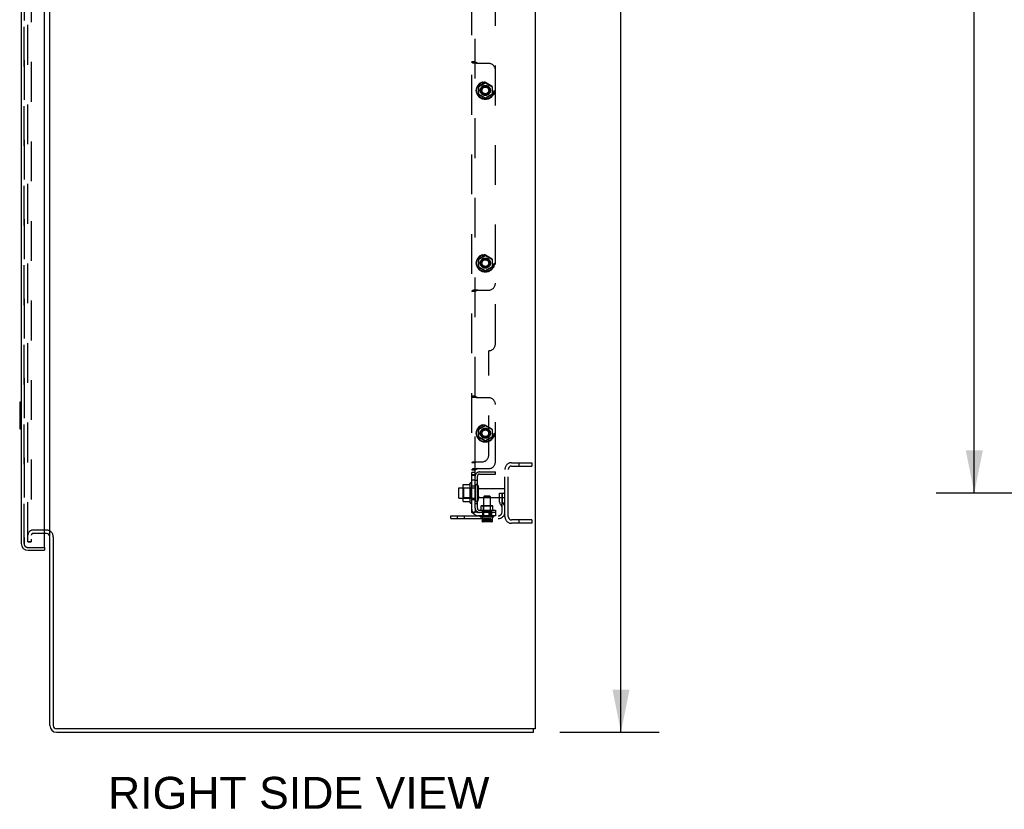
# Model space of a CAD drawing. Header units: inches. Extents: x 0 to 268, y 0 to 174.
# Tile 81 of 125: x 144 to 180, y 44 to 74. Entities that reach past the tile are written whole.
import ezdxf

# ---------------------------------------------------------------- set-up
doc = ezdxf.new("R2010")
doc.units = ezdxf.units.IN
doc.header["$LTSCALE"] = 14.754949
doc.header["$MEASUREMENT"] = 0
doc.linetypes.add('HIDDEN', pattern=[0.2, 0.1, -0.1])
doc.layers.get('0').update_dxf_attribs({"linetype": 'CONTINUOUS'})
for name, color, linetype in [('DEFAULT_2', 8, 'HIDDEN'), ('DIMENSIONS', 7, 'CONTINUOUS'), ('LEFT_OR_SECONDARY_DOOR_ASSEMBLY', 7, 'CONTINUOUS'), ('RIGHT_OR_MAIN_DOOR_ASSEMBLY', 7, 'CONTINUOUS'), ('SUBPANEL', 7, 'CONTINUOUS')]:
    doc.layers.add(name, color=color, linetype=linetype)
doc.styles.get("Standard").update_dxf_attribs({"font": 'arial.ttf'})
doc.dimstyles.new('DIMSTYLE_1', dxfattribs={"dimtxt": 1.183552, "dimasz": 1.578069, "dimexe": 0.09, "dimexo": 0.07, "dimgap": 0.0375, "dimtad": 0, "dimtih": 1, "dimtoh": 1, "dimzin": 4, "dimdsep": 46, "dimtxsty": 'Standard', "dimblk": '_FILLED', "dimblk1": '_FILLED', "dimblk2": '_FILLED', "dimcen": 0.09, "dimadec": 3, "dimazin": 1, "dimtfac": 1, "dimtdec": 3, "dimtofl": 0, "dimtmove": 0, "dimatfit": 3, "dimldrblk": '_FILLED', "dimfxl": 0, "dimtolj": 1, "dimtzin": 4, "dimarcsym": 0})

# ---------------------------------------------------------------- blocks, each defined once
blk = doc.blocks.new('_FILLED')
at = {"color": 0, "linetype": 'ByBlock'}
blk.add_solid([(0, 0), (-1, 0.2), (-1, -0.2)], dxfattribs=at)
blk = doc.blocks.new('*D4')
at = {"layer": 'DIMENSIONS', "color": 2, "linetype": 'Continuous'}
for p, q in [((163.588, 131.224), (167.272, 131.224)), ((165.851, 131.224), (165.851, 90.407)), ((165.851, 47.224), (165.851, 88.04)), ((163.588, 47.224), (167.272, 47.224))]:
    blk.add_line(p, q, dxfattribs=at)
at = {"layer": 'DIMENSIONS', "color": 2, "linetype": 'Continuous', "xscale": 1.5780694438, "yscale": 1.5780694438, "zscale": 1.5780694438}
for p, rotation in [((165.851, 131.224), 90), ((165.851, 47.224), 270)]:
    blk.add_blockref('_FILLED', p, dxfattribs=dict(at, rotation=rotation))
at = {"layer": 'DIMENSIONS', "color": 2, "linetype": 'Continuous', "insert": (165.851, 89.815), "char_height": 1.1836, "width": 4.13583, "attachment_point": 2, "line_spacing_factor": 0.9}
blk.add_mtext('84.00', dxfattribs=at)
blk = doc.blocks.new('*D10')
at = {"layer": 'DIMENSIONS', "color": 2, "linetype": 'Continuous'}
for p, q in [((187.617, 126.349), (177.534, 126.349)), ((178.954, 126.349), (178.954, 94.685)), ((178.954, 56.099), (178.954, 92.318)), ((187.617, 56.099), (177.534, 56.099))]:
    blk.add_line(p, q, dxfattribs=at)
at = {"layer": 'DIMENSIONS', "color": 2, "linetype": 'Continuous', "xscale": 1.5780694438, "yscale": 1.5780694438, "zscale": 1.5780694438}
for p, rotation in [((178.954, 126.349), 90), ((178.954, 56.099), 270)]:
    blk.add_blockref('_FILLED', p, dxfattribs=dict(at, rotation=rotation))
at = {"layer": 'DIMENSIONS', "color": 2, "linetype": 'Continuous', "insert": (178.954, 94.093), "char_height": 1.1836, "width": 4.13583, "attachment_point": 2, "line_spacing_factor": 0.9}
blk.add_mtext('70.25', dxfattribs=at)
blk = doc.blocks.new('*D12')
at = {"layer": 'DIMENSIONS', "color": 2, "linetype": 'Continuous'}
for p, q in [((160.321, 122.369), (160.321, 119.654)), ((143.717, 121.074), (149.359, 121.074)), ((160.321, 121.074), (154.678, 121.074))]:
    blk.add_line(p, q, dxfattribs=at)
at = {"layer": 'DIMENSIONS', "color": 2, "linetype": 'Continuous', "xscale": 1.5780694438, "yscale": 1.5780694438, "zscale": 1.5780694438, "rotation": 180}
blk.add_blockref('_FILLED', (143.717, 121.074), dxfattribs=at)
at = {"layer": 'DIMENSIONS', "color": 2, "linetype": 'Continuous', "xscale": 1.5780694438, "yscale": 1.5780694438, "zscale": 1.5780694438}
blk.add_blockref('_FILLED', (160.321, 121.074), dxfattribs=at)
at = {"layer": 'DIMENSIONS', "color": 2, "linetype": 'Continuous', "insert": (152.019, 121.666), "char_height": 1.1836, "width": 6.51174, "attachment_point": 2, "line_spacing_factor": 0.9}
blk.add_mtext('16.60\\PUSABLE\\PDEPTH', dxfattribs=at)

msp = doc.modelspace()

# ---------------------------------------------------------------- linework, layer by layer
at = {"color": 7, "linetype": 'Continuous'}
for p, q in [((162.671, 131.099), (162.671, 47.349)), ((144.671, 54.505), (144.671, 127.942)), ((144.546, 54.599), (144.467, 54.599)), ((144.671, 47.474), (144.671, 54.474)), ((144.796, 54.467), (144.796, 47.474)), ((162.671, 47.349), (144.921, 47.349)), ((144.921, 47.224), (162.608, 47.224)), ((162.608, 47.224), (162.608, 47.349))]:
    msp.add_line(p, q, dxfattribs=at)
for centre, radius, start, end in [((144.546, 54.474), 0.125, 0, 90), ((144.921, 47.474), 0.25, 180, 270), ((144.921, 47.474), 0.125, 180, 270)]:
    msp.add_arc(centre, radius, start, end, dxfattribs=at)
at = {"layer": 'DEFAULT_2', "color": 8, "linetype": 'HIDDEN'}
for p, q in [((143.858, 54.286), (143.858, 128.161)), ((143.983, 128.161), (143.983, 54.286)), ((161.546, 55.224), (161.546, 56.974)), ((161.671, 55.224), (161.671, 56.974)), ((161.796, 57.224), (162.546, 57.224)), ((161.796, 57.099), (162.546, 57.099)), ((162.066, 57.224), (162.066, 57.099)), ((162.546, 57.224), (162.546, 57.099)), ((159.821, 56.256), (159.821, 55.941)), ((159.851, 56.286), (160.446, 56.286)), ((159.985, 56.354), (159.985, 55.843)), ((160.005, 56.282), (159.985, 56.302)), ((160.301, 56.282), (160.005, 56.282)), ((160.005, 56.282), (160.005, 55.915)), ((160.006, 56.417), (160.224, 56.417)), ((160.251, 56.454), (160.251, 55.743)), ((160.301, 56.282), (160.321, 56.302)), ((160.301, 56.282), (160.301, 55.915)), ((160.321, 55.764), (160.321, 56.433)), ((160.446, 56.356), (160.446, 55.841)), ((160.556, 56.356), (160.556, 55.841)), ((160.618, 56.264), (161.516, 56.264)), ((159.851, 55.911), (160.446, 55.911)), ((160.005, 55.915), (159.985, 55.895)), ((160.301, 55.915), (160.005, 55.915)), ((160.301, 55.915), (160.321, 55.895)), ((160.618, 55.934), (161.516, 55.934)), ((161.352, 56.099), (161.442, 56.099)), ((161.352, 55.758), (161.352, 56.099)), ((161.456, 55.924), (161.352, 55.924)), ((161.442, 56.099), (161.546, 56.099)), ((161.442, 55.397), (161.442, 56.099)), ((161.456, 55.758), (161.456, 56.099)), ((161.546, 56.099), (161.507, 56.099)), ((160.006, 55.78), (160.224, 55.78)), ((161.373, 55.691), (161.422, 55.624)), ((161.458, 55.752), (161.507, 55.684)), ((159.546, 55.255), (161.299, 55.255)), ((159.546, 55.151), (159.546, 55.255)), ((159.546, 55.151), (161.299, 55.151)), ((159.793, 55.151), (159.793, 55.255)), ((160.049, 55.151), (160.049, 55.255)), ((162.546, 55.099), (161.796, 55.099)), ((162.546, 54.974), (161.796, 54.974)), ((162.066, 55.099), (162.066, 54.974)), ((162.546, 55.099), (162.546, 54.974)), ((144.546, 54.724), (144.046, 54.724)), ((144.546, 54.724), (144.046, 54.724)), ((144.467, 54.599), (144.046, 54.599)), ((143.983, 54.286), (143.858, 54.286)), ((143.858, 54.286), (143.983, 54.286))]:
    msp.add_line(p, q, dxfattribs=at)
for points in [[(159.997, 56.412), (159.998, 56.413), (159.999, 56.414), (160, 56.415), (160.001, 56.416), (160.003, 56.417), (160.005, 56.417), (160.006, 56.417)], [(160.233, 56.423), (160.233, 56.423), (160.233, 56.422), (160.233, 56.422), (160.232, 56.422), (160.232, 56.421), (160.232, 56.421), (160.232, 56.421), (160.231, 56.421), (160.231, 56.42), (160.231, 56.42), (160.23, 56.419), (160.23, 56.419), (160.229, 56.419), (160.229, 56.418), (160.228, 56.418), (160.227, 56.418), (160.225, 56.418), (160.224, 56.417)], [(159.997, 55.786), (159.998, 55.784), (159.999, 55.783), (160, 55.782), (160.001, 55.781), (160.003, 55.78), (160.005, 55.78), (160.006, 55.78)], [(160.224, 55.78), (160.225, 55.78), (160.227, 55.779), (160.228, 55.779), (160.229, 55.779), (160.229, 55.778), (160.23, 55.778), (160.23, 55.778), (160.231, 55.777), (160.231, 55.777), (160.231, 55.777), (160.232, 55.776), (160.232, 55.776), (160.232, 55.776), (160.232, 55.776), (160.233, 55.775), (160.233, 55.775), (160.233, 55.775), (160.233, 55.774)]]:
    msp.add_lwpolyline(points, dxfattribs=at)
for centre, radius, start, end in [((161.796, 56.974), 0.25, 90, 180), ((161.796, 56.974), 0.125, 90, 180), ((159.851, 56.256), 0.03, 90, 180), ((160.126, 56.354), 0.141, 156.05, 180), ((160.851, 56.099), 0.698, 149.3369, 152.3186), ((160.282, 56.433), 0.0384, 0, 145.5503), ((160.501, 56.356), 0.055, 0, 180), ((160.618, 56.326), 0.0625, 180, 270), ((161.516, 56.234), 0.03, 0, 90), ((159.851, 55.941), 0.03, 180, 270), ((160.618, 55.871), 0.0625, 90, 180), ((161.516, 55.964), 0.03, 270, 360), ((160.126, 55.843), 0.141, 180, 203.95), ((160.851, 56.099), 0.698, 207.6814, 210.6631), ((160.282, 55.764), 0.0384, 214.4497, 360), ((160.501, 55.841), 0.055, 180, 360), ((161.466, 55.758), 0.114, 180, 215.7539), ((161.338, 55.563), 0.104, 0, 35.7539), ((161.466, 55.758), 0.01, 180, 215.7539), ((161.338, 55.563), 0.208, 0, 35.7539), ((161.299, 55.397), 0.246, 270, 360), ((161.299, 55.397), 0.142, 270, 360), ((161.796, 55.224), 0.25, 180, 270), ((161.796, 55.224), 0.125, 180, 270), ((144.046, 54.536), 0.188, 90, 180), ((144.046, 54.536), 0.0625, 90, 180), ((144.546, 54.474), 0.25, 0, 90)]:
    msp.add_arc(centre, radius, start, end, dxfattribs=at)
at = {"layer": 'LEFT_OR_SECONDARY_DOOR_ASSEMBLY', "color": 8, "linetype": 'HIDDEN'}
for p, q in [((143.717, 54.22), (143.717, 128.227)), ((143.859, 54.078), (144.447, 54.078))]:
    msp.add_line(p, q, dxfattribs=at)
msp.add_arc((143.859, 54.22), 0.142, 180, 270, dxfattribs=at)
at = {"layer": 'RIGHT_OR_MAIN_DOOR_ASSEMBLY', "color": 3, "linetype": 'Continuous'}
for p, q in [((143.613, 128.227), (143.613, 54.22)), ((144.467, 54.098), (144.467, 128.35)), ((143.859, 53.974), (144.467, 53.974))]:
    msp.add_line(p, q, dxfattribs=at)
at = {"layer": 'RIGHT_OR_MAIN_DOOR_ASSEMBLY', "color": 8, "linetype": 'HIDDEN'}
for p, q in [((143.717, 128.227), (143.717, 54.22)), ((143.859, 54.078), (144.447, 54.078))]:
    msp.add_line(p, q, dxfattribs=at)
at = {"layer": 'RIGHT_OR_MAIN_DOOR_ASSEMBLY', "color": 7, "linetype": 'Continuous'}
for p, q in [((143.553, 59.459), (143.553, 58.489)), ((143.613, 59.474), (143.568, 59.474)), ((143.599, 59.374), (143.599, 58.574)), ((143.568, 58.474), (143.613, 58.474)), ((144.447, 54.078), (144.467, 54.078)), ((144.467, 54.078), (144.467, 53.974))]:
    msp.add_line(p, q, dxfattribs=at)
for points in [[(143.598, 59.41), (143.598, 59.404), (143.599, 59.398), (143.599, 59.392), (143.599, 59.386), (143.599, 59.38), (143.599, 59.374)], [(143.599, 58.574), (143.599, 58.567), (143.599, 58.561), (143.599, 58.555), (143.599, 58.549), (143.598, 58.543), (143.598, 58.537)]]:
    msp.add_lwpolyline(points, dxfattribs=at)
for centre, start, end in [((143.568, 59.459), 90, 180), ((143.598, 59.459), 0, 90), ((143.568, 58.489), 180, 270), ((143.598, 58.489), 270, 360)]:
    msp.add_arc(centre, 0.015, start, end, dxfattribs=at)
at = {"layer": 'RIGHT_OR_MAIN_DOOR_ASSEMBLY', "color": 3, "linetype": 'Continuous'}
for centre, radius, start, end in [((143.859, 54.22), 0.246, 180, 270), ((144.447, 54.098), 0.02, 270, 360)]:
    msp.add_arc(centre, radius, start, end, dxfattribs=at)
at = {"layer": 'RIGHT_OR_MAIN_DOOR_ASSEMBLY', "color": 8, "linetype": 'HIDDEN'}
msp.add_arc((143.859, 54.22), 0.142, 180, 270, dxfattribs=at)
at = {"layer": 'SUBPANEL', "color": 8, "linetype": 'HIDDEN'}
for p, q in [((160.321, 55.38), (160.321, 127.067)), ((160.446, 56.722), (160.446, 125.725)), ((161.196, 61.63), (161.196, 120.817)), ((160.446, 72.094), (160.321, 72.094)), ((160.946, 72.036), (160.531, 72.036)), ((160.816, 71.325), (160.573, 71.185)), ((160.576, 71.183), (160.816, 71.322)), ((161.068, 71.185), (160.826, 71.325)), ((160.826, 71.322), (161.066, 71.183)), ((160.568, 71.176), (160.568, 70.896)), ((160.571, 71.175), (160.571, 70.898)), ((160.573, 70.887), (160.816, 70.747)), ((160.816, 70.75), (160.576, 70.889)), ((161.066, 70.889), (160.826, 70.75)), ((160.826, 70.747), (161.068, 70.887)), ((161.071, 71.175), (161.071, 70.898)), ((161.073, 71.176), (161.073, 70.896)), ((160.568, 64.77), (160.568, 64.49)), ((160.571, 64.768), (160.571, 64.491)), ((160.816, 64.919), (160.573, 64.779)), ((160.576, 64.777), (160.816, 64.916)), ((161.068, 64.779), (160.826, 64.919)), ((160.826, 64.916), (161.066, 64.777)), ((161.071, 64.768), (161.071, 64.491)), ((161.073, 64.77), (161.073, 64.49)), ((160.573, 64.481), (160.816, 64.341)), ((160.816, 64.344), (160.576, 64.483)), ((161.066, 64.483), (160.826, 64.344)), ((160.826, 64.341), (161.068, 64.481)), ((160.446, 63.572), (160.321, 63.572)), ((160.458, 63.623), (160.428, 63.622)), ((160.531, 63.63), (160.946, 63.63)), ((160.946, 57.505), (160.946, 61.38)), ((160.446, 59.687), (160.321, 59.687)), ((160.946, 59.63), (160.531, 59.63)), ((161.196, 57.255), (161.196, 59.38)), ((160.568, 58.457), (160.568, 58.177)), ((160.571, 58.456), (160.571, 58.179)), ((160.816, 58.606), (160.573, 58.466)), ((160.576, 58.465), (160.816, 58.603)), ((161.068, 58.466), (160.826, 58.606)), ((160.826, 58.603), (161.066, 58.465)), ((161.071, 58.456), (161.071, 58.179)), ((161.073, 58.457), (161.073, 58.177)), ((160.573, 58.169), (160.816, 58.029)), ((160.816, 58.032), (160.576, 58.17)), ((161.066, 58.17), (160.826, 58.032)), ((160.826, 58.029), (161.068, 58.169)), ((160.446, 57.22), (160.321, 57.22)), ((160.375, 57.255), (160.696, 57.255)), ((160.458, 56.998), (160.428, 56.997)), ((160.531, 57.005), (160.946, 57.005)), ((160.446, 56.947), (160.321, 56.947)), ((160.446, 56.858), (160.321, 56.858)), ((160.446, 56.857), (160.321, 56.857)), ((160.321, 56.786), (160.446, 56.786)), ((160.321, 56.755), (160.446, 56.755)), ((160.446, 55.538), (160.446, 56.722)), ((160.524, 55.538), (160.524, 56.722)), ((160.604, 56.88), (161.196, 56.88)), ((160.604, 56.802), (161.196, 56.802)), ((161.196, 56.802), (161.196, 56.88)), ((160.446, 56.577), (160.321, 56.577)), ((160.446, 56.577), (160.321, 56.577)), ((160.446, 56.349), (160.321, 56.349)), ((160.524, 56.567), (160.446, 56.567)), ((160.789, 55.99), (160.759, 55.96)), ((161.007, 55.96), (160.759, 55.96)), ((160.759, 55.255), (160.759, 55.96)), ((160.789, 55.99), (160.977, 55.99)), ((160.977, 55.99), (161.007, 55.96)), ((161.007, 55.255), (161.007, 55.96)), ((160.446, 55.849), (160.321, 55.849)), ((160.524, 55.692), (160.446, 55.692)), ((160.446, 55.538), (160.446, 55.38)), ((160.673, 55.628), (160.663, 55.618)), ((161.103, 55.618), (160.663, 55.618)), ((160.663, 55.458), (160.663, 55.618)), ((160.673, 55.628), (161.093, 55.628)), ((160.758, 55.618), (160.748, 55.628)), ((160.758, 55.414), (160.758, 55.618)), ((161.008, 55.618), (161.018, 55.628)), ((161.008, 55.414), (161.008, 55.618)), ((161.093, 55.628), (161.103, 55.618)), ((161.103, 55.458), (161.103, 55.618)), ((160.446, 55.38), (160.321, 55.38)), ((160.359, 55.353), (160.35, 55.357)), ((160.375, 55.341), (160.471, 55.421)), ((160.604, 55.38), (160.558, 55.38)), ((161.196, 55.255), (160.558, 55.255)), ((160.604, 55.458), (161.196, 55.458)), ((161.196, 55.38), (160.604, 55.38)), ((160.633, 55.223), (160.633, 55.245)), ((160.643, 55.213), (161.123, 55.213)), ((160.698, 55.213), (160.698, 55.035)), ((160.711, 55.458), (160.711, 55.255)), ((160.712, 55.404), (160.712, 55.458)), ((160.712, 55.404), (161.055, 55.404)), ((160.758, 55.414), (160.748, 55.404)), ((161.008, 55.414), (160.758, 55.414)), ((160.946, 55.38), (160.946, 55.255)), ((161.008, 55.414), (161.018, 55.404)), ((161.055, 55.404), (161.055, 55.458)), ((161.055, 55.458), (161.055, 55.255)), ((161.069, 55.213), (161.069, 55.035)), ((161.133, 55.223), (161.133, 55.245)), ((161.196, 55.458), (161.196, 55.255)), ((161.069, 55.118), (160.698, 55.118)), ((160.698, 55.064), (160.698, 55.063)), ((160.698, 55.062), (160.698, 55.063)), ((160.698, 55.063), (160.698, 55.063)), ((160.699, 55.034), (160.698, 55.035)), ((160.702, 55.064), (160.701, 55.065)), ((160.702, 55.063), (160.702, 55.064)), ((160.702, 55.063), (160.702, 55.063)), ((160.703, 55.062), (160.702, 55.063)), ((161.062, 55.031), (160.708, 55.031)), ((160.722, 55.042), (160.72, 55.044)), ((160.722, 55.042), (160.724, 55.041)), ((161.033, 55.078), (160.733, 55.078)), ((160.733, 55.078), (160.734, 55.074)), ((160.734, 55.067), (160.734, 55.071)), ((160.734, 55.064), (160.734, 55.067)), ((160.735, 55.06), (160.734, 55.064)), ((160.735, 55.057), (160.735, 55.061)), ((160.735, 55.054), (160.735, 55.057)), ((160.736, 55.051), (160.735, 55.054)), ((160.737, 55.048), (160.736, 55.051)), ((160.737, 55.045), (160.737, 55.048)), ((160.745, 55.031), (160.743, 55.033)), ((160.857, 55.041), (160.859, 55.042)), ((160.861, 55.044), (160.859, 55.042)), ((160.877, 55.059), (160.878, 55.062)), ((160.888, 55.063), (160.887, 55.064)), ((160.887, 55.063), (160.888, 55.063)), ((160.888, 55.062), (160.888, 55.063)), ((160.907, 55.042), (160.905, 55.044)), ((160.907, 55.042), (160.91, 55.041)), ((161.032, 55.057), (161.031, 55.054)), ((161.031, 55.051), (161.031, 55.054)), ((161.033, 55.074), (161.033, 55.078)), ((161.037, 55.038), (161.036, 55.037)), ((161.036, 55.037), (161.036, 55.037)), ((161.038, 55.038), (161.037, 55.038)), ((161.039, 55.039), (161.038, 55.038)), ((161.04, 55.039), (161.039, 55.039)), ((161.042, 55.041), (161.045, 55.042)), ((161.047, 55.044), (161.045, 55.042)), ((161.062, 55.059), (161.064, 55.062)), ((161.065, 55.064), (161.065, 55.063)), ((161.069, 55.064), (161.069, 55.065)), ((161.069, 55.063), (161.069, 55.064))]:
    msp.add_line(p, q, dxfattribs=at)
for points in [[(160.33, 72.067), (160.328, 72.069), (160.323, 72.08), (160.321, 72.094)], [(160.458, 72.043), (160.428, 72.044), (160.41, 72.044), (160.394, 72.045), (160.378, 72.047), (160.363, 72.05), (160.349, 72.054), (160.337, 72.06), (160.33, 72.067)], [(160.454, 72.043), (160.437, 72.044), (160.421, 72.044), (160.406, 72.045), (160.391, 72.047), (160.377, 72.049), (160.364, 72.051), (160.352, 72.054), (160.342, 72.058), (160.336, 72.062), (160.332, 72.065), (160.33, 72.067)], [(160.545, 72.036), (160.533, 72.044), (160.52, 72.051), (160.506, 72.057), (160.493, 72.062), (160.481, 72.067), (160.471, 72.071), (160.461, 72.075), (160.453, 72.08), (160.448, 72.086), (160.446, 72.094)], [(160.531, 72.036), (160.511, 72.04), (160.489, 72.042), (160.468, 72.043), (160.458, 72.043)], [(160.33, 63.599), (160.328, 63.597), (160.323, 63.586), (160.321, 63.572)], [(160.33, 63.599), (160.333, 63.602), (160.338, 63.606), (160.345, 63.609), (160.355, 63.613), (160.366, 63.615), (160.376, 63.617), (160.387, 63.619), (160.399, 63.62), (160.412, 63.621), (160.425, 63.622), (160.439, 63.622), (160.452, 63.623), (160.468, 63.623)], [(160.428, 63.622), (160.41, 63.622), (160.394, 63.621), (160.378, 63.619), (160.363, 63.616), (160.349, 63.612), (160.337, 63.605), (160.33, 63.599)], [(160.545, 63.63), (160.533, 63.622), (160.52, 63.615), (160.506, 63.609), (160.493, 63.604), (160.481, 63.599), (160.471, 63.595), (160.461, 63.591), (160.453, 63.586), (160.448, 63.58), (160.446, 63.572)], [(160.531, 63.63), (160.511, 63.626), (160.489, 63.624), (160.468, 63.623)], [(160.33, 59.661), (160.328, 59.663), (160.323, 59.674), (160.321, 59.687)], [(160.458, 59.637), (160.428, 59.637), (160.41, 59.638), (160.394, 59.639), (160.378, 59.641), (160.363, 59.644), (160.349, 59.648), (160.337, 59.654), (160.33, 59.661)], [(160.454, 59.637), (160.437, 59.638), (160.421, 59.638), (160.406, 59.639), (160.391, 59.641), (160.377, 59.642), (160.364, 59.645), (160.352, 59.648), (160.342, 59.652), (160.336, 59.655), (160.332, 59.659), (160.33, 59.661)], [(160.545, 59.63), (160.533, 59.638), (160.52, 59.645), (160.506, 59.651), (160.493, 59.656), (160.481, 59.66), (160.471, 59.665), (160.461, 59.669), (160.453, 59.674), (160.448, 59.68), (160.446, 59.687)], [(160.531, 59.63), (160.511, 59.634), (160.489, 59.636), (160.468, 59.637), (160.458, 59.637)], [(160.375, 57.255), (160.367, 57.25), (160.359, 57.246), (160.35, 57.242), (160.341, 57.238), (160.333, 57.234), (160.327, 57.23), (160.322, 57.225), (160.321, 57.22)], [(160.33, 56.974), (160.328, 56.972), (160.323, 56.961), (160.321, 56.947)], [(160.33, 56.974), (160.333, 56.977), (160.338, 56.981), (160.345, 56.984), (160.355, 56.988), (160.366, 56.99), (160.376, 56.992), (160.387, 56.994), (160.399, 56.995), (160.412, 56.996), (160.425, 56.997), (160.439, 56.997), (160.452, 56.998), (160.468, 56.998)], [(160.428, 56.997), (160.41, 56.997), (160.394, 56.996), (160.378, 56.994), (160.363, 56.991), (160.349, 56.987), (160.337, 56.98), (160.33, 56.974)], [(160.471, 57.255), (160.472, 57.249), (160.47, 57.244), (160.466, 57.239), (160.461, 57.236), (160.456, 57.232), (160.451, 57.228), (160.447, 57.224), (160.446, 57.22)], [(160.545, 57.005), (160.533, 56.997), (160.52, 56.99), (160.506, 56.984), (160.493, 56.979), (160.481, 56.974), (160.471, 56.97), (160.461, 56.966), (160.453, 56.961), (160.448, 56.955), (160.446, 56.947)], [(160.531, 57.005), (160.511, 57.001), (160.489, 56.999), (160.468, 56.998)], [(160.35, 55.357), (160.341, 55.361), (160.333, 55.365), (160.327, 55.369), (160.322, 55.374), (160.321, 55.38)], [(160.341, 55.361), (160.333, 55.365), (160.327, 55.369), (160.322, 55.374)], [(160.375, 55.341), (160.367, 55.348), (160.359, 55.353)], [(160.392, 55.381), (160.389, 55.38), (160.386, 55.38), (160.388, 55.38), (160.392, 55.38), (160.397, 55.38), (160.402, 55.379)], [(160.449, 55.402), (160.448, 55.402), (160.445, 55.4), (160.44, 55.398), (160.436, 55.396), (160.432, 55.394), (160.427, 55.392), (160.423, 55.39), (160.418, 55.388), (160.413, 55.386), (160.408, 55.385), (160.403, 55.383), (160.399, 55.382), (160.394, 55.381), (160.392, 55.381)], [(160.434, 55.389), (160.438, 55.393), (160.441, 55.396), (160.445, 55.399)], [(160.446, 55.4), (160.448, 55.401), (160.449, 55.402), (160.449, 55.402)], [(160.451, 55.393), (160.447, 55.386), (160.446, 55.38)], [(160.461, 55.404), (160.456, 55.399), (160.451, 55.393)], [(160.471, 55.421), (160.472, 55.418), (160.47, 55.414), (160.466, 55.41), (160.461, 55.404)], [(160.471, 55.421), (160.472, 55.418), (160.47, 55.414), (160.466, 55.41)], [(160.701, 55.065), (160.701, 55.065), (160.701, 55.066), (160.7, 55.066), (160.7, 55.066), (160.7, 55.067), (160.699, 55.067), (160.699, 55.067), (160.699, 55.067), (160.699, 55.067), (160.698, 55.066), (160.698, 55.066), (160.698, 55.066), (160.698, 55.065), (160.698, 55.065), (160.698, 55.064)], [(160.698, 55.065), (160.698, 55.065), (160.698, 55.066), (160.698, 55.066), (160.698, 55.066), (160.699, 55.067), (160.699, 55.067), (160.699, 55.067), (160.699, 55.067), (160.7, 55.067), (160.7, 55.066), (160.7, 55.066), (160.701, 55.066), (160.701, 55.065), (160.701, 55.065)], [(160.708, 55.031), (160.707, 55.031), (160.707, 55.031), (160.706, 55.031), (160.705, 55.031), (160.704, 55.032), (160.703, 55.032), (160.702, 55.032), (160.701, 55.033), (160.7, 55.033), (160.699, 55.034)], [(160.715, 55.047), (160.713, 55.049), (160.711, 55.051), (160.708, 55.054), (160.706, 55.056), (160.705, 55.059), (160.703, 55.062)], [(160.703, 55.062), (160.705, 55.059), (160.706, 55.056), (160.708, 55.054), (160.711, 55.051), (160.713, 55.049), (160.715, 55.047), (160.717, 55.046), (160.72, 55.044)], [(160.734, 55.034), (160.733, 55.035), (160.733, 55.035), (160.732, 55.036), (160.732, 55.036), (160.731, 55.037), (160.73, 55.037), (160.729, 55.038), (160.729, 55.038), (160.728, 55.039), (160.727, 55.039), (160.726, 55.04), (160.725, 55.04), (160.724, 55.041)], [(160.734, 55.071), (160.734, 55.074), (160.733, 55.078)], [(160.734, 55.034), (160.735, 55.033), (160.735, 55.032), (160.736, 55.032), (160.737, 55.031), (160.738, 55.031), (160.739, 55.031)], [(160.743, 55.033), (160.742, 55.035), (160.74, 55.038), (160.739, 55.04), (160.738, 55.043), (160.737, 55.045)], [(160.737, 55.045), (160.738, 55.042), (160.739, 55.04), (160.74, 55.037), (160.742, 55.035)], [(160.857, 55.041), (160.856, 55.04), (160.855, 55.04), (160.854, 55.039), (160.853, 55.039), (160.853, 55.038), (160.852, 55.038), (160.852, 55.037), (160.851, 55.037), (160.851, 55.036), (160.85, 55.036), (160.85, 55.035), (160.85, 55.035), (160.85, 55.034), (160.85, 55.034)], [(160.85, 55.034), (160.85, 55.033), (160.851, 55.032), (160.851, 55.032), (160.851, 55.031), (160.852, 55.031), (160.852, 55.031)], [(160.861, 55.044), (160.864, 55.046), (160.866, 55.047)], [(160.878, 55.062), (160.877, 55.059), (160.875, 55.056), (160.873, 55.054), (160.87, 55.051), (160.868, 55.049), (160.866, 55.047)], [(160.87, 55.051), (160.873, 55.054), (160.875, 55.056)], [(160.879, 55.063), (160.879, 55.063), (160.878, 55.062)], [(160.887, 55.064), (160.887, 55.065), (160.886, 55.065), (160.886, 55.066), (160.885, 55.066), (160.885, 55.066), (160.884, 55.067), (160.884, 55.067), (160.883, 55.067), (160.883, 55.067), (160.882, 55.067), (160.882, 55.066), (160.881, 55.066), (160.881, 55.066), (160.88, 55.065), (160.88, 55.065), (160.879, 55.064), (160.879, 55.063)], [(160.879, 55.064), (160.88, 55.065), (160.88, 55.065), (160.881, 55.066), (160.881, 55.066), (160.882, 55.066), (160.882, 55.067), (160.883, 55.067), (160.883, 55.067), (160.884, 55.067), (160.884, 55.067), (160.885, 55.066), (160.885, 55.066), (160.886, 55.066), (160.886, 55.065), (160.887, 55.065), (160.887, 55.064)], [(160.901, 55.047), (160.898, 55.049), (160.896, 55.051), (160.894, 55.054), (160.892, 55.056), (160.89, 55.059), (160.888, 55.062)], [(160.888, 55.062), (160.89, 55.059), (160.892, 55.056), (160.894, 55.054), (160.896, 55.051), (160.898, 55.049), (160.901, 55.047), (160.903, 55.046), (160.905, 55.044)], [(160.917, 55.035), (160.916, 55.036), (160.916, 55.036), (160.916, 55.037), (160.915, 55.037), (160.914, 55.038), (160.914, 55.038), (160.913, 55.039), (160.912, 55.039), (160.912, 55.04), (160.911, 55.04), (160.91, 55.041)], [(160.917, 55.034), (160.916, 55.033), (160.916, 55.032), (160.916, 55.032), (160.915, 55.031), (160.915, 55.031), (160.914, 55.031)], [(160.917, 55.035), (160.917, 55.035), (160.917, 55.034), (160.917, 55.034)], [(161.022, 55.031), (161.024, 55.033), (161.025, 55.035), (161.026, 55.037), (161.027, 55.04), (161.028, 55.042), (161.029, 55.045), (161.03, 55.048), (161.031, 55.051)], [(161.03, 55.048), (161.029, 55.046), (161.029, 55.044), (161.028, 55.041), (161.027, 55.039), (161.026, 55.037), (161.025, 55.035), (161.023, 55.033), (161.022, 55.031)], [(161.032, 55.033), (161.031, 55.032), (161.03, 55.032), (161.03, 55.031), (161.029, 55.031), (161.028, 55.031)], [(161.032, 55.057), (161.032, 55.06), (161.032, 55.064), (161.033, 55.067), (161.033, 55.071), (161.033, 55.075)], [(161.033, 55.072), (161.033, 55.068), (161.033, 55.065), (161.032, 55.062), (161.032, 55.059), (161.032, 55.057)], [(161.032, 55.033), (161.033, 55.034), (161.033, 55.035), (161.034, 55.035), (161.034, 55.036), (161.035, 55.036), (161.036, 55.037)], [(161.036, 55.037), (161.035, 55.036), (161.035, 55.036), (161.034, 55.035), (161.033, 55.035), (161.033, 55.034), (161.033, 55.034), (161.032, 55.033), (161.032, 55.033), (161.032, 55.033), (161.032, 55.032), (161.032, 55.032), (161.033, 55.032), (161.033, 55.031), (161.033, 55.031), (161.034, 55.031), (161.034, 55.031), (161.035, 55.031), (161.036, 55.031), (161.036, 55.031), (161.037, 55.031)], [(161.04, 55.04), (161.041, 55.04), (161.042, 55.041)], [(161.042, 55.041), (161.041, 55.04), (161.04, 55.04), (161.04, 55.039)], [(161.047, 55.044), (161.049, 55.046), (161.052, 55.047)], [(161.064, 55.062), (161.062, 55.059), (161.06, 55.056), (161.058, 55.054), (161.056, 55.051), (161.054, 55.049), (161.052, 55.047)], [(161.056, 55.051), (161.058, 55.054), (161.06, 55.056)], [(161.058, 55.031), (161.059, 55.031), (161.06, 55.031), (161.061, 55.031), (161.062, 55.031), (161.063, 55.032), (161.064, 55.032), (161.065, 55.032), (161.066, 55.033), (161.067, 55.033), (161.067, 55.034)], [(161.062, 55.031), (161.064, 55.032), (161.066, 55.033), (161.067, 55.034), (161.069, 55.035)], [(161.065, 55.063), (161.064, 55.063), (161.064, 55.062)], [(161.069, 55.065), (161.069, 55.065), (161.068, 55.066), (161.068, 55.066), (161.068, 55.066), (161.068, 55.067), (161.068, 55.067), (161.067, 55.067), (161.067, 55.067), (161.067, 55.067), (161.067, 55.066), (161.066, 55.066), (161.066, 55.066), (161.066, 55.065), (161.065, 55.065), (161.065, 55.064)], [(161.065, 55.065), (161.066, 55.065), (161.066, 55.066), (161.066, 55.066), (161.067, 55.066), (161.067, 55.067), (161.067, 55.067), (161.067, 55.067), (161.068, 55.067), (161.068, 55.067), (161.068, 55.066), (161.068, 55.066), (161.068, 55.066), (161.069, 55.065), (161.069, 55.065)], [(161.069, 55.063), (161.069, 55.063), (161.069, 55.062)]]:
    msp.add_lwpolyline(points, dxfattribs=at)
for centre, radius in [((160.821, 71.036), 0.335), ((160.821, 71.036), 0.332), ((160.821, 71.036), 0.318), ((160.821, 71.036), 0.315), ((160.821, 71.036), 0.188), ((160.821, 71.036), 0.176), ((160.821, 71.036), 0.156), ((160.821, 71.036), 0.155), ((160.821, 71.036), 0.125), ((160.821, 64.63), 0.335), ((160.821, 64.63), 0.332), ((160.821, 64.63), 0.318), ((160.821, 64.63), 0.315), ((160.821, 64.63), 0.188), ((160.821, 64.63), 0.176), ((160.821, 64.63), 0.156), ((160.821, 64.63), 0.155), ((160.821, 64.63), 0.125), ((160.821, 58.317), 0.335), ((160.821, 58.317), 0.332), ((160.821, 58.317), 0.318), ((160.821, 58.317), 0.315), ((160.821, 58.317), 0.188), ((160.821, 58.317), 0.176), ((160.821, 58.317), 0.156), ((160.821, 58.317), 0.155), ((160.821, 58.317), 0.125)]:
    msp.add_circle(centre, radius, dxfattribs=at)
for centre, radius, start, end in [((160.946, 71.786), 0.25, 0, 90), ((160.821, 71.316), 0.01, 60.0108, 119.9908), ((160.821, 71.313), 0.01, 60.0049, 119.9905), ((160.578, 71.176), 0.01, 120.01, 179.9912), ((160.578, 70.896), 0.01, 180.0104, 239.9917), ((160.581, 71.175), 0.01, 120.0026, 179.9916), ((160.581, 70.898), 0.01, 180.0042, 239.9927), ((161.061, 71.175), 0.01, 0.0042, 59.9927), ((161.061, 70.898), 0.01, 300.0026, 359.9916), ((161.063, 71.176), 0.01, 0.0104, 59.9917), ((161.063, 70.896), 0.01, 300.01, 359.9912), ((160.821, 70.759), 0.01, 240.0049, 299.9905), ((160.821, 70.756), 0.01, 240.0108, 299.9908), ((160.578, 64.77), 0.01, 120.01, 179.9912), ((160.581, 64.768), 0.01, 120.0026, 179.9916), ((160.821, 64.91), 0.01, 60.0108, 119.9908), ((160.821, 64.907), 0.01, 60.0049, 119.9905), ((161.061, 64.768), 0.01, 0.0042, 59.9927), ((161.063, 64.77), 0.01, 0.0104, 59.9917), ((160.578, 64.49), 0.01, 180.0104, 239.9917), ((160.581, 64.491), 0.01, 180.0042, 239.9927), ((160.821, 64.353), 0.01, 240.0049, 299.9905), ((160.821, 64.35), 0.01, 240.0108, 299.9908), ((161.061, 64.491), 0.01, 300.0026, 359.9916), ((161.063, 64.49), 0.01, 300.01, 359.9912), ((160.946, 63.88), 0.25, 270, 360), ((160.946, 61.63), 0.25, 270, 360), ((160.946, 59.38), 0.25, 0, 90), ((160.578, 58.457), 0.01, 120.01, 179.9912), ((160.581, 58.456), 0.01, 120.0026, 179.9916), ((160.821, 58.597), 0.01, 60.0108, 119.9908), ((160.821, 58.594), 0.01, 60.0049, 119.9905), ((161.061, 58.456), 0.01, 0.0042, 59.9927), ((161.063, 58.457), 0.01, 0.0104, 59.9917), ((160.578, 58.177), 0.01, 180.0104, 239.9917), ((160.581, 58.179), 0.01, 180.0042, 239.9927), ((161.061, 58.179), 0.01, 300.0026, 359.9916), ((161.063, 58.177), 0.01, 300.01, 359.9912), ((160.821, 58.04), 0.01, 240.0049, 299.9905), ((160.821, 58.037), 0.01, 240.0108, 299.9908), ((160.696, 57.505), 0.25, 270, 360), ((160.946, 57.255), 0.25, 270, 360), ((160.604, 56.722), 0.158, 90, 180), ((160.604, 56.722), 0.08, 90, 180), ((160.604, 55.538), 0.158, 180, 270), ((160.604, 55.538), 0.08, 180, 270), ((160.558, 55.492), 0.237, 180, 270), ((160.558, 55.492), 0.112, 180, 270), ((160.643, 55.245), 0.01, 90, 180), ((160.643, 55.223), 0.01, 180, 270), ((161.123, 55.245), 0.01, 0, 90), ((161.123, 55.223), 0.01, 270, 360)]:
    msp.add_arc(centre, radius, start, end, dxfattribs=at)

# ---------------------------------------------------------------- texts
at = {"layer": 'DIMENSIONS', "color": 2, "linetype": 'Continuous', "insert": (153.901, 45.567), "char_height": 1.18355, "width": 14.11463, "attachment_point": 2, "line_spacing_factor": 0.9}
msp.add_mtext('RIGHT SIDE VIEW', dxfattribs=at)

# ---------------------------------------------------------------- dimensions: what is measured, and where the dimension line sits
at = {"layer": 'DIMENSIONS', "color": 2, "linetype": 'Continuous'}
for base, p1, p2, angle, picture, middle in [((165.851, 47.224), (163.518, 131.224), (163.518, 47.224), 270, '*D4', (165.844, 89.217)), ((178.954, 126.349), (187.687, 56.099), (187.687, 126.349), 90, '*D10', (178.958, 93.495))]:
    dim = msp.add_linear_dim(base=base, p1=p1, p2=p2, angle=angle, dimstyle='DIMSTYLE_1', dxfattribs=at)
    dim.commit()
    dim.dimension.update_dxf_attribs({"geometry": picture, "text_midpoint": middle, "dimtype": 160})
dim = msp.add_linear_dim(base=(160.321, 121.074), p1=(143.717, 54.078), p2=(160.321, 119.584), text='<>\\PUSABLE\\PDEPTH', dimstyle='DIMSTYLE_1', dxfattribs=at)
dim.commit()
dim.dimension.update_dxf_attribs({"geometry": '*D12', "text_midpoint": (152.019, 119.298), "dimtype": 160})

doc.saveas('drawing.dxf')
